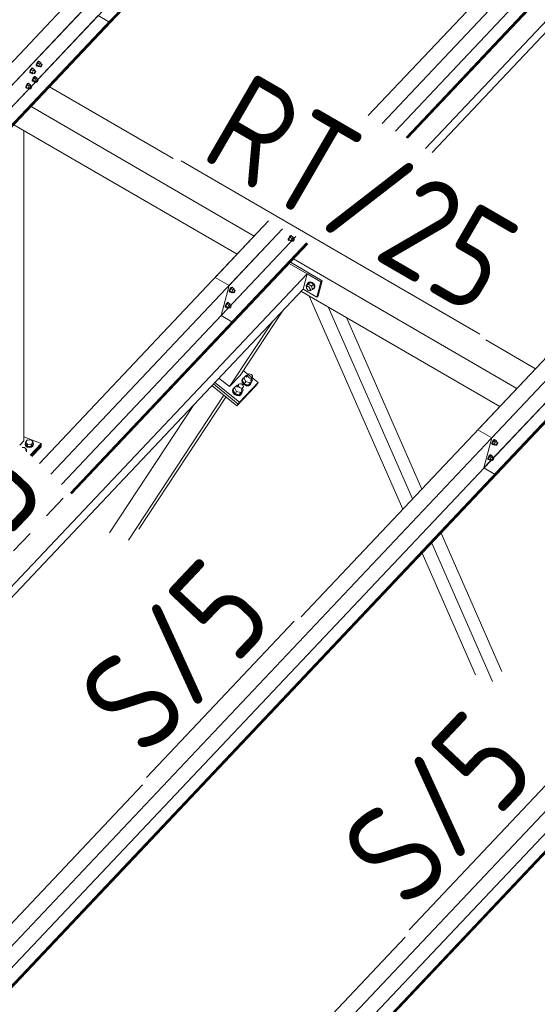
# Model space of a CAD drawing. Header units: millimetres. Extents: x -681 to 506, y -45 to 794.
# Tile 150 of 256: x -191 to -166, y 537 to 586. Entities that reach past the tile are written whole.
import ezdxf

# ---------------------------------------------------------------- set-up
doc = ezdxf.new("R2010")
doc.units = ezdxf.units.MM
doc.header["$LTSCALE"] = 0.6
doc.linetypes.add('XKITLINE00', pattern=[0])
doc.linetypes.add('XKITLINE02', pattern=[4, 2, -2])
for name, color, linetype, lineweight in [('Bolt', 7, 'Continuous', 0), ('Part', 2, 'Continuous', 0), ('PartMark', 3, 'Continuous', 0)]:
    doc.layers.add(name, color=color, linetype=linetype, lineweight=lineweight)
doc.styles.add('ISOCPEUR', font='ISOCPEUR.TTF')

msp = doc.modelspace()

# ---------------------------------------------------------------- linework, layer by layer
at = {"layer": 'Bolt', "color": 3, "linetype": 'XKITLINE00', "lineweight": 0}
for p, q in [((-190.48, 583.818), (-190.477, 583.853)), ((-190.48, 583.818), (-190.457, 583.804)), ((-190.456, 583.908), (-190.477, 583.853)), ((-190.457, 583.804), (-190.454, 583.84)), ((-190.44, 583.798), (-190.457, 583.804)), ((-190.422, 583.968), (-190.456, 583.908)), ((-190.454, 583.84), (-190.433, 583.895)), ((-190.398, 583.951), (-190.448, 583.846)), ((-190.355, 583.792), (-190.448, 583.846)), ((-190.448, 583.846), (-190.435, 583.808)), ((-190.431, 583.805), (-190.44, 583.798)), ((-190.435, 583.808), (-190.342, 583.754)), ((-190.433, 583.895), (-190.399, 583.955)), ((-190.384, 584.017), (-190.422, 583.968)), ((-190.399, 583.955), (-190.361, 584.004)), ((-190.335, 584.018), (-190.398, 583.951)), ((-190.305, 583.897), (-190.398, 583.951)), ((-190.353, 584.042), (-190.384, 584.017)), ((-190.361, 584.004), (-190.33, 584.028)), ((-190.355, 583.792), (-190.305, 583.897)), ((-190.355, 583.792), (-190.342, 583.754)), ((-190.336, 584.035), (-190.353, 584.042)), ((-190.342, 583.754), (-190.306, 583.792)), ((-190.336, 584.035), (-190.313, 584.022)), ((-190.335, 584.018), (-190.242, 583.964)), ((-190.33, 584.028), (-190.313, 584.022)), ((-190.328, 583.805), (-190.254, 583.762)), ((-190.313, 584.022), (-190.314, 584.007)), ((-190.242, 583.964), (-190.305, 583.897)), ((-190.256, 583.914), (-190.182, 583.87)), ((-190.254, 583.762), (-190.252, 583.779)), ((-190.245, 583.758), (-190.254, 583.762)), ((-190.252, 583.779), (-190.242, 583.807)), ((-190.229, 583.771), (-190.245, 583.758)), ((-190.229, 583.926), (-190.242, 583.964)), ((-190.242, 583.807), (-190.225, 583.837)), ((-190.239, 583.904), (-190.229, 583.926)), ((-190.211, 583.795), (-190.229, 583.771)), ((-190.225, 583.837), (-190.206, 583.861)), ((-190.194, 583.825), (-190.211, 583.795)), ((-190.206, 583.861), (-190.19, 583.874)), ((-190.183, 583.853), (-190.194, 583.825)), ((-190.19, 583.874), (-190.182, 583.87)), ((-190.182, 583.87), (-190.183, 583.853)), ((-190.797, 583.482), (-190.794, 583.517)), ((-190.797, 583.482), (-190.774, 583.468)), ((-190.773, 583.573), (-190.794, 583.517)), ((-190.774, 583.468), (-190.771, 583.504)), ((-190.757, 583.462), (-190.774, 583.468)), ((-190.739, 583.633), (-190.773, 583.573)), ((-190.771, 583.504), (-190.75, 583.559)), ((-190.715, 583.616), (-190.765, 583.51)), ((-190.672, 583.456), (-190.765, 583.51)), ((-190.765, 583.51), (-190.752, 583.472)), ((-190.748, 583.469), (-190.757, 583.462)), ((-190.752, 583.472), (-190.659, 583.418)), ((-190.75, 583.559), (-190.716, 583.619)), ((-190.701, 583.681), (-190.739, 583.633)), ((-190.716, 583.619), (-190.678, 583.668)), ((-190.652, 583.682), (-190.715, 583.616)), ((-190.622, 583.562), (-190.715, 583.616)), ((-190.67, 583.706), (-190.701, 583.681)), ((-190.678, 583.668), (-190.647, 583.692)), ((-190.672, 583.456), (-190.622, 583.562)), ((-190.672, 583.456), (-190.659, 583.418)), ((-190.653, 583.699), (-190.67, 583.706)), ((-190.659, 583.418), (-190.623, 583.456)), ((-190.653, 583.699), (-190.63, 583.686)), ((-190.652, 583.682), (-190.559, 583.629)), ((-190.647, 583.692), (-190.63, 583.686)), ((-190.645, 583.469), (-190.571, 583.426)), ((-190.63, 583.686), (-190.631, 583.671)), ((-190.559, 583.629), (-190.622, 583.562)), ((-190.582, 583.262), (-190.62, 583.213)), ((-190.596, 583.199), (-190.559, 583.248)), ((-190.532, 583.263), (-190.595, 583.196)), ((-190.55, 583.286), (-190.582, 583.262)), ((-190.573, 583.578), (-190.499, 583.535)), ((-190.571, 583.426), (-190.569, 583.444)), ((-190.562, 583.423), (-190.571, 583.426)), ((-190.569, 583.444), (-190.559, 583.471)), ((-190.547, 583.435), (-190.562, 583.423)), ((-190.546, 583.59), (-190.559, 583.629)), ((-190.559, 583.471), (-190.542, 583.501)), ((-190.559, 583.248), (-190.527, 583.273)), ((-190.556, 583.568), (-190.546, 583.59)), ((-190.534, 583.28), (-190.55, 583.286)), ((-190.528, 583.459), (-190.547, 583.435)), ((-190.542, 583.501), (-190.523, 583.525)), ((-190.534, 583.28), (-190.511, 583.266)), ((-190.532, 583.263), (-190.439, 583.209)), ((-190.511, 583.489), (-190.528, 583.459)), ((-190.527, 583.273), (-190.511, 583.266)), ((-190.523, 583.525), (-190.507, 583.538)), ((-190.511, 583.266), (-190.512, 583.251)), ((-190.5, 583.517), (-190.511, 583.489)), ((-190.507, 583.538), (-190.499, 583.535)), ((-190.499, 583.535), (-190.5, 583.517)), ((-190.994, 582.726), (-190.992, 582.762)), ((-190.971, 582.817), (-190.992, 582.762)), ((-190.937, 582.877), (-190.971, 582.817)), ((-190.971, 582.713), (-190.969, 582.748)), ((-190.969, 582.748), (-190.947, 582.804)), ((-190.912, 582.86), (-190.963, 582.755)), ((-190.87, 582.701), (-190.963, 582.755)), ((-190.963, 582.755), (-190.95, 582.716)), ((-190.947, 582.804), (-190.913, 582.864)), ((-190.899, 582.926), (-190.937, 582.877)), ((-190.913, 582.864), (-190.876, 582.912)), ((-190.849, 582.927), (-190.912, 582.86)), ((-190.819, 582.806), (-190.912, 582.86)), ((-190.868, 582.95), (-190.899, 582.926)), ((-190.876, 582.912), (-190.844, 582.937)), ((-190.87, 582.701), (-190.819, 582.806)), ((-190.851, 582.944), (-190.868, 582.95)), ((-190.851, 582.944), (-190.828, 582.93)), ((-190.849, 582.927), (-190.756, 582.873)), ((-190.844, 582.937), (-190.828, 582.93)), ((-190.828, 582.93), (-190.829, 582.915)), ((-190.756, 582.873), (-190.819, 582.806)), ((-190.771, 582.822), (-190.696, 582.779)), ((-190.743, 582.835), (-190.756, 582.873)), ((-190.756, 582.716), (-190.739, 582.746)), ((-190.754, 582.812), (-190.743, 582.835)), ((-190.739, 582.746), (-190.72, 582.77)), ((-190.708, 582.734), (-190.725, 582.704)), ((-190.72, 582.77), (-190.705, 582.782)), ((-190.698, 582.761), (-190.708, 582.734)), ((-190.705, 582.782), (-190.696, 582.779)), ((-190.696, 582.779), (-190.698, 582.761)), ((-190.677, 583.062), (-190.675, 583.098)), ((-190.677, 583.062), (-190.654, 583.049)), ((-190.654, 583.153), (-190.675, 583.098)), ((-190.62, 583.213), (-190.654, 583.153)), ((-190.654, 583.049), (-190.652, 583.084)), ((-190.637, 583.042), (-190.654, 583.049)), ((-190.652, 583.084), (-190.63, 583.139)), ((-190.595, 583.196), (-190.646, 583.091)), ((-190.553, 583.037), (-190.646, 583.091)), ((-190.646, 583.091), (-190.633, 583.052)), ((-190.628, 583.05), (-190.637, 583.042)), ((-190.633, 583.052), (-190.54, 582.998)), ((-190.63, 583.139), (-190.596, 583.199)), ((-190.502, 583.142), (-190.595, 583.196)), ((-190.553, 583.037), (-190.502, 583.142)), ((-190.553, 583.037), (-190.54, 582.998)), ((-190.54, 582.998), (-190.504, 583.037)), ((-190.525, 583.049), (-190.451, 583.006)), ((-190.439, 583.209), (-190.502, 583.142)), ((-190.454, 583.158), (-190.379, 583.115)), ((-190.451, 583.006), (-190.45, 583.024)), ((-190.443, 583.003), (-190.451, 583.006)), ((-190.45, 583.024), (-190.439, 583.051)), ((-190.427, 583.015), (-190.443, 583.003)), ((-190.426, 583.171), (-190.439, 583.209)), ((-190.439, 583.051), (-190.422, 583.081)), ((-190.437, 583.148), (-190.426, 583.171)), ((-190.408, 583.039), (-190.427, 583.015)), ((-190.422, 583.081), (-190.403, 583.106)), ((-190.391, 583.069), (-190.408, 583.039)), ((-190.403, 583.106), (-190.388, 583.118)), ((-190.381, 583.097), (-190.391, 583.069)), ((-190.388, 583.118), (-190.379, 583.115)), ((-190.379, 583.115), (-190.381, 583.097)), ((-190.994, 582.726), (-190.971, 582.713)), ((-190.955, 582.707), (-190.971, 582.713)), ((-190.945, 582.714), (-190.955, 582.707)), ((-190.95, 582.716), (-190.857, 582.662)), ((-190.87, 582.701), (-190.857, 582.662)), ((-190.857, 582.662), (-190.821, 582.701)), ((-190.842, 582.713), (-190.768, 582.67)), ((-190.768, 582.67), (-190.767, 582.688)), ((-190.76, 582.667), (-190.768, 582.67)), ((-190.767, 582.688), (-190.756, 582.716)), ((-190.744, 582.679), (-190.76, 582.667)), ((-190.725, 582.704), (-190.744, 582.679)), ((-177.986, 575.175), (-177.984, 575.211)), ((-177.986, 575.175), (-177.963, 575.162)), ((-177.963, 575.266), (-177.984, 575.211)), ((-177.929, 575.326), (-177.963, 575.266)), ((-177.963, 575.162), (-177.961, 575.197)), ((-177.946, 575.155), (-177.963, 575.162)), ((-177.961, 575.197), (-177.939, 575.252)), ((-177.904, 575.309), (-177.955, 575.203)), ((-177.862, 575.149), (-177.955, 575.203)), ((-177.955, 575.203), (-177.942, 575.165)), ((-177.937, 575.162), (-177.946, 575.155)), ((-177.942, 575.165), (-177.849, 575.111)), ((-177.939, 575.252), (-177.905, 575.312)), ((-177.891, 575.375), (-177.929, 575.326)), ((-177.905, 575.312), (-177.868, 575.361)), ((-177.841, 575.376), (-177.904, 575.309)), ((-177.811, 575.255), (-177.904, 575.309)), ((-177.859, 575.399), (-177.891, 575.375)), ((-177.868, 575.361), (-177.836, 575.386)), ((-177.862, 575.149), (-177.811, 575.255)), ((-177.862, 575.149), (-177.849, 575.111)), ((-177.843, 575.393), (-177.859, 575.399)), ((-177.849, 575.111), (-177.813, 575.149)), ((-177.843, 575.393), (-177.82, 575.379)), ((-177.841, 575.376), (-177.748, 575.322)), ((-177.836, 575.386), (-177.82, 575.379)), ((-177.834, 575.162), (-177.76, 575.119)), ((-177.82, 575.379), (-177.821, 575.364)), ((-177.748, 575.322), (-177.811, 575.255)), ((-177.763, 575.271), (-177.688, 575.228)), ((-177.76, 575.119), (-177.759, 575.137)), ((-177.752, 575.116), (-177.76, 575.119)), ((-177.759, 575.137), (-177.748, 575.164)), ((-177.736, 575.128), (-177.752, 575.116)), ((-177.735, 575.283), (-177.748, 575.322)), ((-177.748, 575.164), (-177.731, 575.194)), ((-177.746, 575.261), (-177.735, 575.283)), ((-177.717, 575.152), (-177.736, 575.128)), ((-177.731, 575.194), (-177.712, 575.219)), ((-177.7, 575.182), (-177.717, 575.152)), ((-177.712, 575.219), (-177.697, 575.231)), ((-177.69, 575.21), (-177.7, 575.182)), ((-177.697, 575.231), (-177.688, 575.228)), ((-177.688, 575.228), (-177.69, 575.21)), ((-177.107, 572.913), (-177.015, 573.011)), ((-177.107, 572.913), (-176.997, 572.98)), ((-177.026, 573.017), (-176.984, 573.074)), ((-177.025, 573), (-177.026, 573.017)), ((-176.905, 573.077), (-177.015, 573.011)), ((-176.997, 572.98), (-176.905, 573.077)), ((-176.997, 572.98), (-176.836, 572.886)), ((-176.984, 573.074), (-176.967, 573.092)), ((-176.984, 573.074), (-176.908, 573.088)), ((-176.891, 573.107), (-176.967, 573.092)), ((-176.908, 573.088), (-176.817, 573.057)), ((-176.744, 572.984), (-176.905, 573.077)), ((-176.8, 573.075), (-176.891, 573.107)), ((-176.836, 572.886), (-176.744, 572.984)), ((-176.817, 573.057), (-176.736, 572.988)), ((-176.719, 573.007), (-176.8, 573.075)), ((-176.693, 572.824), (-176.744, 572.984)), ((-176.736, 572.988), (-176.687, 572.901)), ((-176.669, 572.919), (-176.719, 573.007)), ((-180.916, 572.618), (-180.913, 572.654)), ((-180.916, 572.618), (-180.893, 572.605)), ((-180.892, 572.709), (-180.913, 572.654)), ((-180.893, 572.605), (-180.89, 572.64)), ((-180.876, 572.598), (-180.893, 572.605)), ((-180.858, 572.769), (-180.892, 572.709)), ((-180.89, 572.64), (-180.869, 572.695)), ((-180.834, 572.752), (-180.884, 572.647)), ((-180.791, 572.593), (-180.884, 572.647)), ((-180.884, 572.647), (-180.871, 572.608)), ((-180.867, 572.606), (-180.876, 572.598)), ((-180.871, 572.608), (-180.778, 572.554)), ((-180.869, 572.695), (-180.835, 572.755)), ((-180.82, 572.818), (-180.858, 572.769)), ((-180.835, 572.755), (-180.797, 572.804)), ((-180.771, 572.819), (-180.834, 572.752)), ((-180.741, 572.698), (-180.834, 572.752)), ((-180.789, 572.842), (-180.82, 572.818)), ((-180.797, 572.804), (-180.766, 572.829)), ((-180.791, 572.593), (-180.741, 572.698)), ((-180.791, 572.593), (-180.778, 572.554)), ((-180.772, 572.836), (-180.789, 572.842)), ((-180.778, 572.554), (-180.742, 572.593)), ((-180.772, 572.836), (-180.749, 572.822)), ((-180.771, 572.819), (-180.678, 572.765)), ((-180.766, 572.829), (-180.749, 572.822)), ((-180.764, 572.605), (-180.69, 572.562)), ((-180.749, 572.822), (-180.75, 572.807)), ((-180.678, 572.765), (-180.741, 572.698)), ((-180.692, 572.714), (-180.618, 572.671)), ((-180.69, 572.562), (-180.688, 572.58)), ((-180.681, 572.559), (-180.69, 572.562)), ((-180.688, 572.58), (-180.678, 572.607)), ((-180.666, 572.571), (-180.681, 572.559)), ((-180.665, 572.727), (-180.678, 572.765)), ((-180.678, 572.607), (-180.661, 572.637)), ((-180.675, 572.704), (-180.665, 572.727)), ((-180.647, 572.595), (-180.666, 572.571)), ((-180.661, 572.637), (-180.642, 572.662)), ((-180.63, 572.625), (-180.647, 572.595)), ((-180.642, 572.662), (-180.626, 572.674)), ((-180.619, 572.653), (-180.63, 572.625)), ((-180.626, 572.674), (-180.618, 572.671)), ((-180.618, 572.671), (-180.619, 572.653)), ((-177.081, 572.831), (-177.107, 572.913)), ((-177.085, 572.825), (-177.063, 572.855)), ((-177.083, 572.78), (-177.085, 572.825)), ((-177.056, 572.732), (-177.083, 572.78)), ((-177.063, 572.855), (-177.017, 572.904)), ((-177.063, 572.855), (-177.022, 572.863)), ((-177.012, 572.695), (-177.056, 572.732)), ((-177.022, 572.863), (-176.972, 572.846)), ((-176.963, 572.678), (-177.012, 572.695)), ((-176.972, 572.846), (-176.929, 572.809)), ((-176.922, 572.686), (-176.963, 572.678)), ((-176.936, 572.683), (-176.895, 572.66)), ((-176.929, 572.809), (-176.902, 572.762)), ((-176.922, 572.686), (-176.876, 572.735)), ((-176.899, 572.717), (-176.922, 572.686)), ((-176.902, 572.762), (-176.899, 572.717)), ((-176.895, 572.66), (-176.785, 572.726)), ((-176.785, 572.726), (-176.836, 572.886)), ((-176.785, 572.726), (-176.693, 572.824)), ((-176.723, 572.761), (-176.759, 572.754)), ((-176.682, 572.818), (-176.723, 572.761)), ((-176.723, 572.761), (-176.706, 572.779)), ((-176.706, 572.779), (-176.665, 572.836)), ((-176.687, 572.901), (-176.682, 572.818)), ((-176.665, 572.836), (-176.669, 572.919)), ((-181.056, 572.013), (-181.09, 571.953)), ((-181.066, 571.94), (-181.032, 572)), ((-181.018, 572.062), (-181.056, 572.013)), ((-181.032, 572), (-180.995, 572.049)), ((-180.968, 572.063), (-181.031, 571.996)), ((-180.987, 572.087), (-181.018, 572.062)), ((-180.995, 572.049), (-180.963, 572.073)), ((-180.97, 572.08), (-180.987, 572.087)), ((-180.97, 572.08), (-180.947, 572.067)), ((-180.968, 572.063), (-180.875, 572.009)), ((-180.963, 572.073), (-180.947, 572.067)), ((-180.947, 572.067), (-180.948, 572.051)), ((-180.875, 572.009), (-180.938, 571.942)), ((-180.862, 571.971), (-180.875, 572.009)), ((-181.113, 571.863), (-181.111, 571.898)), ((-181.113, 571.863), (-181.09, 571.849)), ((-181.09, 571.953), (-181.111, 571.898)), ((-181.09, 571.849), (-181.088, 571.885)), ((-181.074, 571.843), (-181.09, 571.849)), ((-181.088, 571.885), (-181.066, 571.94)), ((-181.031, 571.996), (-181.082, 571.891)), ((-180.989, 571.837), (-181.082, 571.891)), ((-181.082, 571.891), (-181.069, 571.853)), ((-181.064, 571.85), (-181.074, 571.843)), ((-181.069, 571.853), (-180.976, 571.799)), ((-180.938, 571.942), (-181.031, 571.996)), ((-180.989, 571.837), (-180.938, 571.942)), ((-180.989, 571.837), (-180.976, 571.799)), ((-180.976, 571.799), (-180.94, 571.837)), ((-180.961, 571.85), (-180.887, 571.806)), ((-180.89, 571.958), (-180.815, 571.915)), ((-180.887, 571.806), (-180.886, 571.824)), ((-180.879, 571.803), (-180.887, 571.806)), ((-180.886, 571.824), (-180.875, 571.852)), ((-180.863, 571.816), (-180.879, 571.803)), ((-180.875, 571.852), (-180.858, 571.882)), ((-180.873, 571.949), (-180.862, 571.971)), ((-180.844, 571.84), (-180.863, 571.816)), ((-180.858, 571.882), (-180.839, 571.906)), ((-180.827, 571.87), (-180.844, 571.84)), ((-180.839, 571.906), (-180.824, 571.918)), ((-180.817, 571.898), (-180.827, 571.87)), ((-180.824, 571.918), (-180.815, 571.915)), ((-180.815, 571.915), (-180.817, 571.898)), ((-180.25, 568.299), (-180.288, 568.212)), ((-180.288, 568.212), (-180.265, 568.106)), ((-180.272, 568.236), (-180.233, 568.324)), ((-180.249, 568.131), (-180.272, 568.236)), ((-180.265, 568.106), (-180.187, 568.012)), ((-180.259, 568.233), (-180.182, 568.349)), ((-180.164, 568.044), (-180.259, 568.233)), ((-180.25, 568.299), (-180.233, 568.324)), ((-180.171, 568.036), (-180.249, 568.131)), ((-180.233, 568.324), (-180.179, 568.352)), ((-180.063, 568.476), (-180.182, 568.349)), ((-180.182, 568.349), (-180.087, 568.16)), ((-180.087, 568.16), (-180.164, 568.044)), ((-180.087, 568.16), (-179.873, 568.098)), ((-180.071, 568.371), (-179.978, 568.512)), ((-180.011, 568.461), (-180.063, 568.476)), ((-179.999, 568.464), (-179.978, 568.512)), ((-179.986, 568.406), (-179.999, 568.464)), ((-179.944, 568.355), (-179.986, 568.406)), ((-179.978, 568.512), (-179.93, 568.537)), ((-179.949, 567.982), (-179.83, 568.109)), ((-179.949, 567.982), (-179.873, 568.098)), ((-179.883, 568.323), (-179.944, 568.355)), ((-179.93, 568.537), (-179.867, 568.533)), ((-179.82, 568.319), (-179.883, 568.323)), ((-179.873, 568.098), (-179.753, 568.225)), ((-179.867, 568.533), (-179.806, 568.501)), ((-179.864, 568.203), (-179.772, 568.344)), ((-179.817, 568.105), (-179.855, 568.017)), ((-179.753, 568.225), (-179.83, 568.109)), ((-179.821, 568.122), (-179.817, 568.105)), ((-179.772, 568.344), (-179.82, 568.319)), ((-179.806, 568.501), (-179.763, 568.45)), ((-179.795, 568.309), (-179.753, 568.225)), ((-179.751, 568.392), (-179.772, 568.344)), ((-179.763, 568.45), (-179.751, 568.392)), ((-180.711, 567.811), (-180.749, 567.723)), ((-180.749, 567.723), (-180.726, 567.618)), ((-180.733, 567.748), (-180.695, 567.835)), ((-180.71, 567.642), (-180.733, 567.748)), ((-180.726, 567.618), (-180.648, 567.523)), ((-180.72, 567.744), (-180.643, 567.861)), ((-180.625, 567.555), (-180.72, 567.744)), ((-180.711, 567.811), (-180.695, 567.835)), ((-180.632, 567.548), (-180.71, 567.642)), ((-180.695, 567.835), (-180.64, 567.864)), ((-180.524, 567.987), (-180.643, 567.861)), ((-180.643, 567.861), (-180.549, 567.672)), ((-180.549, 567.672), (-180.625, 567.555)), ((-180.549, 567.672), (-180.334, 567.61)), ((-180.532, 567.882), (-180.439, 568.023)), ((-180.472, 567.973), (-180.524, 567.987)), ((-180.46, 567.975), (-180.439, 568.023)), ((-180.447, 567.918), (-180.46, 567.975)), ((-180.405, 567.866), (-180.447, 567.918)), ((-180.439, 568.023), (-180.391, 568.049)), ((-180.411, 567.493), (-180.291, 567.62)), ((-180.411, 567.493), (-180.334, 567.61)), ((-180.344, 567.834), (-180.405, 567.866)), ((-180.391, 568.049), (-180.328, 568.045)), ((-180.281, 567.831), (-180.344, 567.834)), ((-180.334, 567.61), (-180.214, 567.737)), ((-180.328, 568.045), (-180.267, 568.013)), ((-180.326, 567.715), (-180.233, 567.856)), ((-180.278, 567.616), (-180.316, 567.529)), ((-180.214, 567.737), (-180.291, 567.62)), ((-180.282, 567.634), (-180.278, 567.616)), ((-180.233, 567.856), (-180.281, 567.831)), ((-180.267, 568.013), (-180.224, 567.961)), ((-180.256, 567.82), (-180.214, 567.737)), ((-180.212, 567.904), (-180.233, 567.856)), ((-180.224, 567.961), (-180.212, 567.904)), ((-180.187, 568.012), (-180.076, 567.953)), ((-180.06, 567.978), (-180.171, 568.036)), ((-180.164, 568.044), (-179.949, 567.982)), ((-180.076, 567.953), (-179.96, 567.946)), ((-179.944, 567.971), (-180.06, 567.978)), ((-179.96, 567.946), (-179.871, 567.993)), ((-179.855, 568.017), (-179.944, 567.971)), ((-179.871, 567.993), (-179.855, 568.017)), ((-180.648, 567.523), (-180.537, 567.465)), ((-180.521, 567.489), (-180.632, 567.548)), ((-180.625, 567.555), (-180.411, 567.493)), ((-180.537, 567.465), (-180.421, 567.458)), ((-180.405, 567.482), (-180.521, 567.489)), ((-180.421, 567.458), (-180.332, 567.504)), ((-180.316, 567.529), (-180.405, 567.482)), ((-180.332, 567.504), (-180.316, 567.529)), ((-191.001, 565.157), (-190.901, 565.263)), ((-190.901, 565.263), (-190.709, 565.26)), ((-190.709, 565.26), (-190.616, 565.152)), ((-167.85, 565.218), (-167.884, 565.158)), ((-167.826, 565.2), (-167.876, 565.095)), ((-167.861, 565.144), (-167.827, 565.204)), ((-167.812, 565.266), (-167.85, 565.218)), ((-167.827, 565.204), (-167.789, 565.253)), ((-167.762, 565.267), (-167.826, 565.2)), ((-167.733, 565.147), (-167.826, 565.2)), ((-167.781, 565.291), (-167.812, 565.266)), ((-167.789, 565.253), (-167.758, 565.277)), ((-167.764, 565.284), (-167.781, 565.291)), ((-167.764, 565.284), (-167.741, 565.271)), ((-167.762, 565.267), (-167.67, 565.214)), ((-167.758, 565.277), (-167.741, 565.271)), ((-167.741, 565.271), (-167.742, 565.256)), ((-167.67, 565.214), (-167.733, 565.147)), ((-167.657, 565.175), (-167.67, 565.214)), ((-167.667, 565.153), (-167.657, 565.175)), ((-191.169, 564.896), (-191.055, 564.894)), ((-191.055, 564.894), (-190.962, 564.785)), ((-191.014, 565.051), (-191.001, 565.08)), ((-190.989, 564.985), (-191.014, 565.051)), ((-191.014, 565.025), (-191.014, 565.051)), ((-191.014, 565.025), (-190.989, 564.959)), ((-190.962, 564.785), (-191.005, 564.74)), ((-191.001, 565.051), (-191.001, 565.157)), ((-190.909, 565.049), (-191.001, 565.157)), ((-191.001, 565.051), (-190.909, 564.942)), ((-190.915, 564.935), (-190.989, 564.985)), ((-190.989, 564.959), (-190.915, 564.91)), ((-190.962, 564.7), (-190.962, 564.785)), ((-190.962, 564.713), (-190.954, 564.693)), ((-190.962, 564.679), (-190.962, 564.7)), ((-190.954, 564.693), (-190.949, 564.679)), ((-190.813, 564.916), (-190.915, 564.935)), ((-190.915, 564.91), (-190.813, 564.89)), ((-190.909, 564.942), (-190.909, 565.049)), ((-190.716, 565.046), (-190.909, 565.049)), ((-190.909, 564.942), (-190.716, 564.94)), ((-190.71, 564.932), (-190.813, 564.916)), ((-190.813, 564.89), (-190.71, 564.907)), ((-190.616, 565.152), (-190.716, 565.046)), ((-190.716, 564.94), (-190.716, 565.046)), ((-190.716, 564.94), (-190.616, 565.045)), ((-190.633, 564.98), (-190.71, 564.932)), ((-190.71, 564.907), (-190.633, 564.954)), ((-190.603, 565.045), (-190.633, 564.98)), ((-190.633, 564.954), (-190.603, 565.02)), ((-190.616, 565.045), (-190.616, 565.152)), ((-190.616, 565.08), (-190.603, 565.045)), ((-190.603, 565.02), (-190.603, 565.045)), ((-167.908, 565.067), (-167.905, 565.102)), ((-167.908, 565.067), (-167.885, 565.053)), ((-167.884, 565.158), (-167.905, 565.102)), ((-167.885, 565.053), (-167.882, 565.089)), ((-167.868, 565.047), (-167.885, 565.053)), ((-167.882, 565.089), (-167.861, 565.144)), ((-167.783, 565.041), (-167.876, 565.095)), ((-167.876, 565.095), (-167.863, 565.057)), ((-167.859, 565.054), (-167.868, 565.047)), ((-167.863, 565.057), (-167.77, 565.003)), ((-167.783, 565.041), (-167.733, 565.147)), ((-167.783, 565.041), (-167.77, 565.003)), ((-167.77, 565.003), (-167.734, 565.041)), ((-167.756, 565.054), (-167.681, 565.011)), ((-167.684, 565.163), (-167.61, 565.12)), ((-167.681, 565.011), (-167.68, 565.028)), ((-167.673, 565.008), (-167.681, 565.011)), ((-167.68, 565.028), (-167.67, 565.056)), ((-167.657, 565.02), (-167.673, 565.008)), ((-167.67, 565.056), (-167.653, 565.086)), ((-167.639, 565.044), (-167.657, 565.02)), ((-167.653, 565.086), (-167.634, 565.11)), ((-167.622, 565.074), (-167.639, 565.044)), ((-167.634, 565.11), (-167.618, 565.123)), ((-167.611, 565.102), (-167.622, 565.074)), ((-167.618, 565.123), (-167.61, 565.12)), ((-167.61, 565.12), (-167.611, 565.102)), ((-168.105, 564.311), (-168.103, 564.347)), ((-168.105, 564.311), (-168.082, 564.298)), ((-168.082, 564.402), (-168.103, 564.347)), ((-168.048, 564.462), (-168.082, 564.402)), ((-168.082, 564.298), (-168.08, 564.333)), ((-168.065, 564.292), (-168.082, 564.298)), ((-168.08, 564.333), (-168.058, 564.389)), ((-168.023, 564.445), (-168.074, 564.34)), ((-167.981, 564.286), (-168.074, 564.34)), ((-168.074, 564.34), (-168.061, 564.301)), ((-168.056, 564.299), (-168.065, 564.292)), ((-168.061, 564.301), (-167.968, 564.247)), ((-168.058, 564.389), (-168.024, 564.449)), ((-168.01, 564.511), (-168.048, 564.462)), ((-168.024, 564.449), (-167.987, 564.497)), ((-167.96, 564.512), (-168.023, 564.445)), ((-167.93, 564.391), (-168.023, 564.445)), ((-167.978, 564.535), (-168.01, 564.511)), ((-167.987, 564.497), (-167.955, 564.522)), ((-167.981, 564.286), (-167.93, 564.391)), ((-167.981, 564.286), (-167.968, 564.247)), ((-167.962, 564.529), (-167.978, 564.535)), ((-167.968, 564.247), (-167.932, 564.286)), ((-167.962, 564.529), (-167.939, 564.515)), ((-167.96, 564.512), (-167.867, 564.458)), ((-167.955, 564.522), (-167.939, 564.515)), ((-167.953, 564.298), (-167.879, 564.255)), ((-167.939, 564.515), (-167.94, 564.5)), ((-167.867, 564.458), (-167.93, 564.391)), ((-167.882, 564.407), (-167.807, 564.364)), ((-167.879, 564.255), (-167.878, 564.273)), ((-167.871, 564.252), (-167.879, 564.255)), ((-167.878, 564.273), (-167.867, 564.301)), ((-167.855, 564.264), (-167.871, 564.252)), ((-167.854, 564.42), (-167.867, 564.458)), ((-167.867, 564.301), (-167.85, 564.331)), ((-167.865, 564.397), (-167.854, 564.42)), ((-167.836, 564.289), (-167.855, 564.264)), ((-167.85, 564.331), (-167.831, 564.355)), ((-167.819, 564.319), (-167.836, 564.289)), ((-167.831, 564.355), (-167.816, 564.367)), ((-167.809, 564.346), (-167.819, 564.319)), ((-167.816, 564.367), (-167.807, 564.364)), ((-167.807, 564.364), (-167.809, 564.346))]:
    msp.add_line(p, q, dxfattribs=at)
at = {"layer": 'Part', "color": 2, "linetype": 'XKITLINE00', "lineweight": 0}
for p, q in [((-193.926, 580.473), (-154.73, 621.993)), ((-155.121, 620.497), (-194.317, 578.977)), ((-193.727, 578.617), (-154.53, 620.136)), ((-154.519, 620.261), (-193.716, 578.741)), ((-154.501, 620.25), (-193.697, 578.73)), ((-171.195, 579.711), (-144.779, 607.693)), ((-170.862, 579.518), (-144.977, 606.938)), ((-167.91, 565.37), (-128.714, 606.89)), ((-129.105, 605.394), (-168.301, 563.874)), ((-167.711, 563.514), (-128.514, 605.034)), ((-128.503, 605.158), (-167.7, 563.638)), ((-128.485, 605.147), (-167.681, 563.627)), ((-178.947, 597.468), (-194.614, 580.872)), ((-187.697, 588.199), (-203.364, 571.603)), ((-226.206, 546.28), (-187.009, 587.8)), ((-167.671, 588.082), (-174.023, 581.353)), ((-173.336, 580.954), (-167.108, 587.551)), ((-166.568, 587.041), (-172.676, 580.571)), ((-187.4, 586.304), (-226.597, 544.784)), ((-186.868, 585.995), (-187.4, 586.304)), ((-166.132, 586.629), (-172.143, 580.262)), ((-166.117, 586.615), (-172.125, 580.251)), ((-172.075, 580.222), (-166.076, 586.576)), ((-226.006, 544.424), (-186.81, 585.944)), ((-186.799, 586.068), (-225.995, 544.548)), ((-186.78, 586.057), (-225.976, 544.537)), ((-186.81, 585.944), (-186.78, 586.057)), ((-186.78, 586.057), (-186.799, 586.068)), ((-189.807, 582.769), (-183.685, 579.215)), ((-152.931, 582.365), (-168.598, 565.769)), ((-190.729, 581.792), (-179.67, 575.371)), ((-191.578, 580.892), (-180.519, 574.472)), ((-191.084, 565.213), (-191.084, 580.605)), ((-178.959, 576.124), (-190.318, 564.092)), ((-178.959, 576.124), (-181.606, 573.321)), ((-189.755, 563.561), (-178.272, 575.725)), ((-180.918, 572.922), (-178.272, 575.725)), ((-177.612, 575.342), (-189.215, 563.051)), ((-177.079, 575.033), (-188.779, 562.639)), ((-177.061, 575.022), (-188.764, 562.625)), ((-188.723, 562.586), (-177.011, 574.993)), ((-177.612, 575.342), (-181.309, 571.426)), ((-180.719, 571.065), (-177.011, 574.993)), ((-177.079, 575.033), (-180.708, 571.189)), ((-177.061, 575.022), (-180.689, 571.179)), ((-177.938, 574.011), (-177.058, 573.5)), ((-177.881, 574.071), (-176.309, 573.159)), ((-177.721, 574.24), (-166.662, 567.82)), ((-203.474, 545.518), (-177.058, 573.5)), ((-177.058, 573.5), (-177.256, 572.745)), ((-177.059, 573.5), (-176.366, 573.098)), ((-181.606, 573.321), (-180.918, 572.922)), ((-161.681, 573.096), (-177.348, 556.501)), ((-176.564, 572.342), (-176.366, 573.098)), ((-176.506, 572.403), (-176.309, 573.159)), ((-176.366, 573.098), (-176.309, 573.159)), ((-203.141, 545.325), (-177.256, 572.745)), ((-200.189, 531.177), (-160.993, 572.697)), ((-180.918, 572.922), (-181.309, 571.426)), ((-177.358, 572.637), (-167.511, 566.921)), ((-177.256, 572.744), (-176.564, 572.342)), ((-172.314, 561.833), (-176.947, 572.399)), ((-176.564, 572.342), (-176.506, 572.403)), ((-180.376, 568.455), (-178.237, 571.705)), ((-171.838, 562.338), (-176.012, 571.856)), ((-161.384, 571.201), (-200.581, 529.682)), ((-181.309, 571.426), (-180.777, 571.116)), ((-180.894, 567.906), (-178.756, 571.156)), ((-180.689, 571.179), (-180.719, 571.065)), ((-180.708, 571.189), (-180.689, 571.179)), ((-171.376, 562.826), (-175.106, 571.33)), ((-199.99, 529.321), (-160.794, 570.841)), ((-160.783, 570.965), (-199.979, 529.445)), ((-160.764, 570.954), (-199.96, 529.435)), ((-168.206, 570.229), (-165.74, 568.797)), ((-180.214, 568.701), (-179.486, 568.111)), ((-181.623, 568.119), (-180.408, 567.135)), ((-181.421, 568.333), (-180.894, 567.906)), ((-180.894, 567.906), (-180.376, 568.455)), ((-180.408, 567.135), (-179.486, 568.111)), ((-179.486, 568.111), (-179.546, 568.019)), ((-181.774, 567.959), (-180.529, 566.951)), ((-181.698, 568.039), (-180.469, 567.043)), ((-181.698, 568.039), (-180.469, 567.043)), ((-179.607, 567.927), (-180.529, 566.951)), ((-180.469, 567.043), (-179.546, 568.019)), ((-179.546, 568.019), (-180.469, 567.043)), ((-179.546, 568.019), (-179.607, 567.927)), ((-185.906, 560.289), (-181.177, 567.476)), ((-185.387, 560.839), (-181.075, 567.393)), ((-180.469, 567.043), (-180.408, 567.135)), ((-186.85, 560.658), (-182.672, 567.008)), ((-180.529, 566.951), (-180.469, 567.043)), ((-168.598, 565.769), (-167.91, 565.37)), ((-191.283, 565.003), (-191.084, 565.213)), ((-191.084, 565.422), (-190.227, 565.088)), ((-167.91, 565.37), (-168.301, 563.874)), ((-190.767, 564.516), (-190.227, 565.088)), ((-190.725, 564.476), (-190.227, 565.003)), ((-190.227, 565.003), (-190.725, 564.476)), ((-190.227, 564.918), (-190.682, 564.436)), ((-190.227, 565.088), (-190.227, 565.003)), ((-190.227, 565.003), (-190.227, 564.918)), ((-187.181, 523.626), (-147.985, 565.146)), ((-168.301, 563.874), (-167.769, 563.565)), ((-148.376, 563.65), (-187.572, 522.13)), ((-186.982, 521.77), (-147.786, 563.29)), ((-147.775, 563.414), (-186.971, 521.894)), ((-147.756, 563.403), (-186.952, 521.883)), ((-167.681, 563.627), (-167.711, 563.514)), ((-167.7, 563.638), (-167.681, 563.627)), ((-167.412, 553.786), (-170.42, 560.644)), ((-167.873, 553.297), (-170.881, 560.156)), ((-168.714, 553.626), (-171.357, 559.652)), ((-185.21, 548.172), (-200.877, 531.577)), ((-172.202, 540.621), (-187.869, 524.025))]:
    msp.add_line(p, q, dxfattribs=at)
at = {"layer": 'PartMark', "color": 1, "linetype": 'XKITLINE00', "lineweight": 0}
for p, q in [((-183.289, 579.1), (-168.501, 570.516)), ((-185.008, 548.532), (-177.695, 556.278)), ((-172, 540.981), (-164.687, 548.727))]:
    msp.add_line(p, q, dxfattribs=at)
at = {"layer": 'PartMark', "color": 1, "linetype": 'XKITLINE02', "lineweight": 0}
msp.add_line((-198.194, 552.781), (-189.111, 562.402), dxfattribs=at)

# ---------------------------------------------------------------- texts
at = {"layer": 'PartMark', "color": 1, "style": 'ISOCPEUR', "width": 0.85}
for s, rotation, p in [('RT/25', -30.1376, (-182.469, 579.318)), ('M/13', 46.6502, (-198.218, 553.629)), ('S/5', 46.6502, (-185.033, 549.38)), ('S/5', 46.6502, (-172.025, 541.829))]:
    msp.add_text(s, height=5, rotation=rotation, dxfattribs=at).set_placement(p)

doc.saveas('drawing.dxf')
